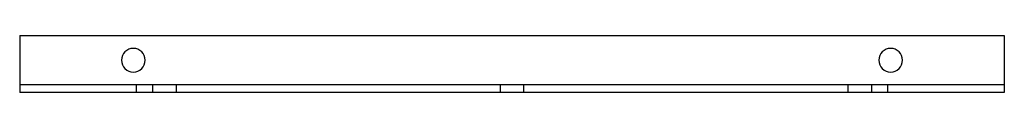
# Model space of a CAD drawing. Header units: millimetres. Extents: x -260 to 260, y -15 to 15.
import ezdxf

# ---------------------------------------------------------------- set-up
doc = ezdxf.new("R2010")
doc.units = ezdxf.units.MM
doc.layers.add('HIDDEN', color=7, linetype='Continuous')
doc.layers.add('THICK', color=7, linetype='Continuous')

msp = doc.modelspace()

# ---------------------------------------------------------------- linework, layer by layer
at = {"layer": 'HIDDEN'}
for p, q in [((-260, 15), (-260, 15)), ((260, 15), (260, 15)), ((-260, -11), (-260, -11)), ((260, -11), (-260, -11)), ((-260, -15), (-260, -15)), ((-198.43, -11), (-198.43, -15)), ((-189.93, -11), (-189.93, -15)), ((-177.43, -11), (-177.43, -15)), ((-6.25, -11), (-6.25, -15)), ((6.25, -15), (6.25, -11)), ((177.43, -11), (177.43, -15)), ((189.93, -11), (189.93, -15)), ((198.43, -15), (198.43, -11)), ((260, -11), (260, -11)), ((260, -15), (260, -15))]:
    msp.add_line(p, q, dxfattribs=at)
at = {"layer": 'THICK'}
for p, q in [((-260, 15), (-260, -15)), ((-260, 15), (260, 15)), ((260, 15), (260, -15)), ((260, -15), (-260, -15))]:
    msp.add_line(p, q, dxfattribs=at)
for centre, start, end in [((-200, 2), 0, 180), ((200, 2), 0, 180), ((-200, 2), 180, 0), ((200, 2), 180, 0)]:
    msp.add_arc(centre, 6.25, start, end, dxfattribs=at)

doc.saveas('drawing.dxf')
